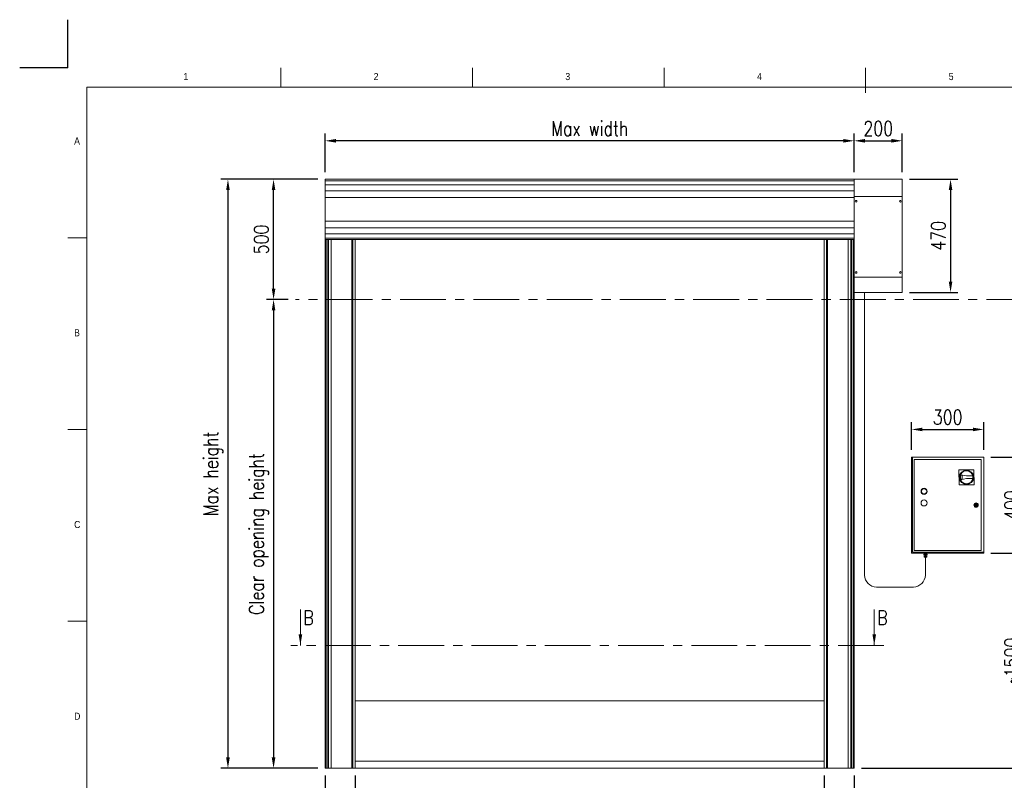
# Model space of a CAD drawing. Header units: millimetres. Extents: x 1545 to 17790, y 764 to 5765.
# Tile 4 of 5: x 1545 to 5640, y 2603 to 5765. Entities that reach past the tile are written whole.
import ezdxf

# ---------------------------------------------------------------- set-up
doc = ezdxf.new("R2010")
doc.units = ezdxf.units.MM
doc.header["$LTSCALE"] = 50
doc.header["$PDSIZE"] = -1
doc.linetypes.add('CENTERX2', pattern=[20.32, 12.7, -2.54, 2.54, -2.54])
doc.layers.add('FORMAT', color=7, linetype='Continuous')
doc.styles.add('NYIP', font='romans.shx', dxfattribs={"width": 0.8})
doc.styles.add('SLDTEXTSTYLE0', font='GOTHIC.TTF', dxfattribs={"width": 0.913})
doc.dimstyles.new('STANDARD35', dxfattribs={"dimscale": 35, "dimtxt": 2, "dimasz": 1.5, "dimexe": 1, "dimexo": 1, "dimgap": 0.7, "dimtad": 1, "dimdec": 0, "dimdsep": 46, "dimtxsty": 'NYIP', "dimcen": 0, "dimclrd": 1, "dimclre": 1, "dimclrt": 2, "dimadec": 0, "dimazin": 0, "dimtfac": 1, "dimtdec": 0, "dimtix": 1, "dimtmove": 0, "dimatfit": 3, "dimfxl": 0, "dimtvp": 1, "dimtolj": 1, "dimtzin": 0, "dimarcsym": 0})

# ---------------------------------------------------------------- blocks, each defined once
blk = doc.blocks.new('A$C7C9C4F3F')
at = {"color": 7, "lineweight": 5}
blk.add_line((8295, 11245), (8295, 11504), dxfattribs=at)
at = {"layer": 'FORMAT', "color": 7, "lineweight": 5}
for p, q in [((2216, 11304), (2216, 11504)), ((4209, 11504), (4209, 11304)), ((6202, 11304), (6202, 11504)), ((16199, 11304), (199, 11304)), ((199, 11304), (199, 199)), ((199, 9738), (0, 9738)), ((0, 7745), (199, 7745)), ((0, 5752), (199, 5752))]:
    blk.add_line(p, q, dxfattribs=at)
at = {"color": 7, "lineweight": 5, "char_height": 73.8, "attachment_point": 1, "style": 'SLDTEXTSTYLE0'}
for s, insert in [('1', (1203, 11450)), ('2', (3180, 11450)), ('3', (5173, 11450)), ('4', (7166, 11450)), ('5', (9159, 11450)), ('A', (66, 10780)), ('B', (66, 8787)), ('C', (66, 6794)), ('D', (66, 4801))]:
    blk.add_mtext(s, dxfattribs=dict(at, insert=insert))
blk = doc.blocks.new('*D26')
at = {"color": 1, "lineweight": -2, "transparency": 16777216}
for p, q in [((2940.3, 2622.9), (2940.3, 2429.1)), ((4890.3, 2622.9), (4890.3, 2429.1)), ((2985.3, 2459.1), (4845.3, 2459.1))]:
    blk.add_line(p, q, dxfattribs=at)
at = {"color": 1, "transparency": 16777216}
for points in [[(2985.3, 2466.6), (2985.3, 2451.6), (2940.3, 2459.1)], [(4845.3, 2466.6), (4845.3, 2451.6), (4890.3, 2459.1)]]:
    blk.add_solid(points, dxfattribs=at)
at = {"layer": 'Defpoints', "color": 0, "transparency": 16777216}
for p in [(2940.3, 2652.9), (4890.3, 2652.9), (4890.3, 2459.1)]:
    blk.add_point(p, dxfattribs=at)
at = {"color": 2, "lineweight": 0, "transparency": 16777216, "insert": (3915.3, 2520.1), "char_height": 60, "attachment_point": 5, "style": 'NYIP'}
blk.add_mtext('\\A1;Clear opening width', dxfattribs=at)
blk = doc.blocks.new('*D27')
at = {"color": 1, "lineweight": -2, "transparency": 16777216}
for p, q in [((2815.3, 2622.9), (2815.3, 2429.1)), ((2940.3, 2622.9), (2940.3, 2429.1)), ((2770.3, 2459.1), (2566.7, 2459.1)), ((2940.3, 2459.1), (2815.3, 2459.1)), ((2985.3, 2459.1), (3030.3, 2459.1))]:
    blk.add_line(p, q, dxfattribs=at)
at = {"color": 1, "transparency": 16777216}
for points in [[(2770.3, 2466.6), (2770.3, 2451.6), (2815.3, 2459.1)], [(2985.3, 2466.6), (2985.3, 2451.6), (2940.3, 2459.1)]]:
    blk.add_solid(points, dxfattribs=at)
at = {"layer": 'Defpoints', "color": 0, "transparency": 16777216}
for p in [(2815.3, 2652.9), (2940.3, 2652.9), (2815.3, 2459.1)]:
    blk.add_point(p, dxfattribs=at)
at = {"color": 2, "lineweight": 0, "transparency": 16777216, "insert": (2646, 2510.1), "char_height": 60, "attachment_point": 5, "style": 'NYIP'}
blk.add_mtext('\\A1;125', dxfattribs=at)
blk = doc.blocks.new('*D28')
at = {"color": 1, "lineweight": -2, "transparency": 16777216}
for p, q in [((4890.3, 2622.9), (4890.3, 2429.1)), ((5015.3, 2622.9), (5015.3, 2429.1)), ((4845.3, 2459.1), (4800.3, 2459.1)), ((4890.3, 2459.1), (5015.3, 2459.1)), ((5060.3, 2459.1), (5263.8, 2459.1))]:
    blk.add_line(p, q, dxfattribs=at)
at = {"color": 1, "transparency": 16777216}
for points in [[(4845.3, 2466.6), (4845.3, 2451.6), (4890.3, 2459.1)], [(5060.3, 2466.6), (5060.3, 2451.6), (5015.3, 2459.1)]]:
    blk.add_solid(points, dxfattribs=at)
at = {"layer": 'Defpoints', "color": 0, "transparency": 16777216}
for p in [(4890.3, 2652.9), (5015.3, 2652.9), (5015.3, 2459.1)]:
    blk.add_point(p, dxfattribs=at)
at = {"color": 2, "lineweight": 0, "transparency": 16777216, "insert": (5184.6, 2510.1), "char_height": 60, "attachment_point": 5, "style": 'NYIP'}
blk.add_mtext('\\A1;125', dxfattribs=at)
blk = doc.blocks.new('*D29')
at = {"color": 1, "lineweight": -2, "transparency": 16777216}
for p, q in [((2785.3, 5101.4), (2380.9, 5101.4)), ((2410.9, 5056.4), (2410.9, 2697.9)), ((2785.3, 2652.9), (2380.9, 2652.9))]:
    blk.add_line(p, q, dxfattribs=at)
at = {"color": 1, "transparency": 16777216}
for points in [[(2403.4, 5056.4), (2418.4, 5056.4), (2410.9, 5101.4)], [(2403.4, 2697.9), (2418.4, 2697.9), (2410.9, 2652.9)]]:
    blk.add_solid(points, dxfattribs=at)
at = {"layer": 'Defpoints', "color": 0, "transparency": 16777216}
for p in [(2815.3, 5101.4), (2410.9, 2652.9), (2815.3, 2652.9)]:
    blk.add_point(p, dxfattribs=at)
at = {"color": 2, "lineweight": 0, "transparency": 16777216, "insert": (2349.9, 3877.2), "char_height": 60, "attachment_point": 5, "rotation": 90, "style": 'NYIP'}
blk.add_mtext('\\A1;Max height', dxfattribs=at)
blk = doc.blocks.new('*D30')
at = {"color": 1, "lineweight": -2, "transparency": 16777216}
for p, q in [((5245.3, 5101.4), (5446, 5101.4)), ((5416, 5056.4), (5416, 4676.4)), ((5245.3, 4631.4), (5446, 4631.4))]:
    blk.add_line(p, q, dxfattribs=at)
at = {"color": 1, "transparency": 16777216}
for points in [[(5408.5, 5056.4), (5423.5, 5056.4), (5416, 5101.4)], [(5408.5, 4676.4), (5423.5, 4676.4), (5416, 4631.4)]]:
    blk.add_solid(points, dxfattribs=at)
at = {"layer": 'Defpoints', "color": 0, "transparency": 16777216}
for p in [(5215.3, 5101.4), (5215.3, 4631.4), (5416, 4631.4)]:
    blk.add_point(p, dxfattribs=at)
at = {"color": 2, "lineweight": 0, "transparency": 16777216, "insert": (5365, 4866.4), "char_height": 60, "attachment_point": 5, "rotation": 90, "style": 'NYIP'}
blk.add_mtext('\\A1;470', dxfattribs=at)
blk = doc.blocks.new('*D31')
at = {"color": 1, "lineweight": -2, "transparency": 16777216}
for p, q in [((2815.3, 5131.4), (2815.3, 5291.6)), ((5015.3, 5131.4), (5015.3, 5291.6)), ((4970.3, 5261.6), (2860.3, 5261.6))]:
    blk.add_line(p, q, dxfattribs=at)
at = {"color": 1, "transparency": 16777216}
for points in [[(2860.3, 5269.1), (2860.3, 5254.1), (2815.3, 5261.6)], [(4970.3, 5269.1), (4970.3, 5254.1), (5015.3, 5261.6)]]:
    blk.add_solid(points, dxfattribs=at)
at = {"layer": 'Defpoints', "color": 0, "transparency": 16777216}
for p in [(2815.3, 5261.6), (2815.3, 5101.4), (5015.3, 5101.4)]:
    blk.add_point(p, dxfattribs=at)
at = {"color": 2, "lineweight": 0, "transparency": 16777216, "insert": (3915.3, 5312.6), "char_height": 60, "attachment_point": 5, "style": 'NYIP'}
blk.add_mtext('\\A1;Max width', dxfattribs=at)
blk = doc.blocks.new('*D32')
at = {"color": 1, "lineweight": -2, "transparency": 16777216}
for p, q in [((5015.3, 5131.4), (5015.3, 5291.6)), ((5215.3, 5131.4), (5215.3, 5291.6)), ((5060.3, 5261.6), (5170.3, 5261.6))]:
    blk.add_line(p, q, dxfattribs=at)
at = {"color": 1, "transparency": 16777216}
for points in [[(5060.3, 5269.1), (5060.3, 5254.1), (5015.3, 5261.6)], [(5170.3, 5269.1), (5170.3, 5254.1), (5215.3, 5261.6)]]:
    blk.add_solid(points, dxfattribs=at)
at = {"layer": 'Defpoints', "color": 0, "transparency": 16777216}
for p in [(5215.3, 5261.6), (5015.3, 5101.4), (5215.3, 5101.4)]:
    blk.add_point(p, dxfattribs=at)
at = {"color": 2, "lineweight": 0, "transparency": 16777216, "insert": (5115.3, 5312.6), "char_height": 60, "attachment_point": 5, "style": 'NYIP'}
blk.add_mtext('\\A1;200', dxfattribs=at)
blk = doc.blocks.new('*D43')
at = {"color": 1, "lineweight": -2, "transparency": 16777216}
for p, q in [((2785.3, 5101.4), (2570.7, 5101.4)), ((2600.7, 4646.4), (2600.7, 5056.4)), ((2661.5, 4601.4), (2570.7, 4601.4))]:
    blk.add_line(p, q, dxfattribs=at)
at = {"color": 1, "transparency": 16777216}
for points in [[(2593.2, 5056.4), (2608.2, 5056.4), (2600.7, 5101.4)], [(2593.2, 4646.4), (2608.2, 4646.4), (2600.7, 4601.4)]]:
    blk.add_solid(points, dxfattribs=at)
at = {"layer": 'Defpoints', "color": 0, "transparency": 16777216}
for p in [(2600.7, 5101.4), (2815.3, 5101.4), (2691.5, 4601.4)]:
    blk.add_point(p, dxfattribs=at)
at = {"color": 2, "lineweight": 0, "transparency": 16777216, "insert": (2549.7, 4851.4), "char_height": 60, "attachment_point": 5, "rotation": 90, "style": 'NYIP'}
blk.add_mtext('\\A1;500', dxfattribs=at)
blk = doc.blocks.new('*D44')
at = {"color": 1, "lineweight": -2, "transparency": 16777216}
for p, q in [((2660.7, 4601.4), (2570.7, 4601.4)), ((2600.7, 4556.4), (2600.7, 2697.9)), ((2785.3, 2652.9), (2570.7, 2652.9))]:
    blk.add_line(p, q, dxfattribs=at)
at = {"color": 1, "transparency": 16777216}
for points in [[(2593.2, 4556.4), (2608.2, 4556.4), (2600.7, 4601.4)], [(2593.2, 2697.9), (2608.2, 2697.9), (2600.7, 2652.9)]]:
    blk.add_solid(points, dxfattribs=at)
at = {"layer": 'Defpoints', "color": 0, "transparency": 16777216}
for p in [(2690.7, 4601.4), (2600.7, 2652.9), (2815.3, 2652.9)]:
    blk.add_point(p, dxfattribs=at)
at = {"color": 2, "lineweight": 0, "transparency": 16777216, "insert": (2539.7, 3627.2), "char_height": 60, "attachment_point": 5, "rotation": 90, "style": 'NYIP'}
blk.add_mtext('\\A1;Clear opening height', dxfattribs=at)
blk = doc.blocks.new('*D46')
at = {"color": 1, "lineweight": -2, "transparency": 16777216}
for p, q in [((5584.1, 3546.9), (5751.6, 3546.9)), ((5721.6, 2697.9), (5721.6, 3501.9)), ((5045.3, 2652.9), (5751.6, 2652.9))]:
    blk.add_line(p, q, dxfattribs=at)
at = {"color": 1, "transparency": 16777216}
for points in [[(5714.1, 3501.9), (5729.1, 3501.9), (5721.6, 3546.9)], [(5714.1, 2697.9), (5729.1, 2697.9), (5721.6, 2652.9)]]:
    blk.add_solid(points, dxfattribs=at)
at = {"layer": 'Defpoints', "color": 0, "transparency": 16777216}
for p in [(5554.1, 3546.9), (5721.6, 3546.9), (5015.3, 2652.9)]:
    blk.add_point(p, dxfattribs=at)
at = {"color": 2, "lineweight": 0, "transparency": 16777216, "insert": (5670.6, 3099.9), "char_height": 60, "attachment_point": 5, "rotation": 90, "style": 'NYIP'}
blk.add_mtext('\\A1;≈1500', dxfattribs=at)
blk = doc.blocks.new('*D47')
at = {"color": 1, "lineweight": -2, "transparency": 16777216}
for p, q in [((5584.1, 3946.9), (5751.6, 3946.9)), ((5721.6, 3591.9), (5721.6, 3901.9)), ((5584.1, 3546.9), (5751.6, 3546.9))]:
    blk.add_line(p, q, dxfattribs=at)
at = {"color": 1, "transparency": 16777216}
for points in [[(5714.1, 3901.9), (5729.1, 3901.9), (5721.6, 3946.9)], [(5714.1, 3591.9), (5729.1, 3591.9), (5721.6, 3546.9)]]:
    blk.add_solid(points, dxfattribs=at)
at = {"layer": 'Defpoints', "color": 0, "transparency": 16777216}
for p in [(5554.1, 3946.9), (5721.6, 3946.9), (5554.1, 3546.9)]:
    blk.add_point(p, dxfattribs=at)
at = {"color": 2, "lineweight": 0, "transparency": 16777216, "insert": (5670.6, 3746.9), "char_height": 60, "attachment_point": 5, "rotation": 90, "style": 'NYIP'}
blk.add_mtext('\\A1;400', dxfattribs=at)
blk = doc.blocks.new('*D48')
at = {"color": 1, "lineweight": -2, "transparency": 16777216}
for p, q in [((5254.1, 3976.9), (5254.1, 4091.6)), ((5299.1, 4061.6), (5509.1, 4061.6)), ((5554.1, 3976.9), (5554.1, 4091.6))]:
    blk.add_line(p, q, dxfattribs=at)
at = {"color": 1, "transparency": 16777216}
for points in [[(5299.1, 4069.1), (5299.1, 4054.1), (5254.1, 4061.6)], [(5509.1, 4069.1), (5509.1, 4054.1), (5554.1, 4061.6)]]:
    blk.add_solid(points, dxfattribs=at)
at = {"layer": 'Defpoints', "color": 0, "transparency": 16777216}
for p in [(5554.1, 4061.6), (5254.1, 3946.9), (5554.1, 3946.9)]:
    blk.add_point(p, dxfattribs=at)
at = {"color": 2, "lineweight": 0, "transparency": 16777216, "insert": (5404.1, 4112.6), "char_height": 60, "attachment_point": 5, "style": 'NYIP'}
blk.add_mtext('\\A1;300', dxfattribs=at)

msp = doc.modelspace()

# ---------------------------------------------------------------- linework, layer by layer
at = {"color": 2}
for q in [(1744.9, 5765), (1544.9, 5565)]:
    msp.add_line((1744.9, 5565), q, dxfattribs=at)
at = {"color": 7, "lineweight": 5}
for p, q in [((5015.3, 5101.4), (2815.3, 5101.4)), ((2815.3, 5101.1), (2815.3, 5101.4)), ((2815.3, 5101), (2815.3, 5101.1)), ((2815.3, 5095.5), (2815.3, 5101)), ((2815.3, 5094.9), (2815.3, 5095.5)), ((5015.3, 5094.9), (2815.3, 5094.9)), ((2815.3, 5079.2), (2815.3, 5094.9)), ((2815.3, 5078.2), (2815.3, 5079.2)), ((5015.3, 5078.2), (2815.3, 5078.2)), ((2815.3, 5054.7), (2815.3, 5078.2)), ((5015.3, 5101.4), (5215.3, 5101.4)), ((5015.3, 5030.4), (5015.3, 5101.4)), ((5215.3, 5030.4), (5215.3, 5101.4)), ((2815.3, 5053.4), (2815.3, 5054.7)), ((5015.3, 5053.4), (2815.3, 5053.4)), ((2815.3, 5025.4), (2815.3, 5053.4)), ((5015.3, 5025.4), (2815.3, 5025.4)), ((2815.3, 5024.7), (2815.3, 5025.4)), ((2815.3, 4928.1), (2815.3, 5024.7)), ((5015.3, 5030.4), (5215.3, 5030.4)), ((5015.3, 4694.4), (5015.3, 5030.4)), ((5215.3, 4694.4), (5215.3, 5030.4)), ((2815.3, 4927.4), (2815.3, 4928.1)), ((5015.3, 4927.4), (2815.3, 4927.4)), ((2815.3, 4899.4), (2815.3, 4927.4)), ((5015.3, 4899.4), (2815.3, 4899.4)), ((2815.3, 4898.2), (2815.3, 4899.4)), ((2815.3, 4874.6), (2815.3, 4898.2)), ((5015.3, 4874.6), (2815.3, 4874.6)), ((2815.3, 4873.6), (2815.3, 4874.6)), ((2815.3, 4857.9), (2815.3, 4873.6)), ((2815.3, 4857.4), (2815.3, 4857.9)), ((5015.3, 4857.4), (2815.3, 4857.4)), ((2815.3, 4851.8), (2815.3, 4857.4)), ((2815.3, 4851.7), (2815.3, 4851.8)), ((2815.3, 4851.7), (2815.3, 2652.9)), ((5015.3, 4851.7), (2815.3, 4851.7)), ((2815.4, 4851.7), (2815.4, 2652.9)), ((2818.4, 4851.7), (2818.4, 2652.9)), ((2819.4, 4851.7), (2819.4, 2652.9)), ((2827, 4851.7), (2827, 2652.9)), ((2828.8, 4851.7), (2828.8, 2652.9)), ((2839.8, 4851.7), (2839.8, 2652.9)), ((2840.8, 4851.7), (2840.8, 2652.9)), ((2926.4, 4851.7), (2926.4, 2652.9)), ((2930.3, 4851.7), (2930.3, 2652.9)), ((2940.3, 4851.7), (2940.3, 2652.9)), ((4895.3, 4851.4), (4868.3, 4851.4)), ((4890.3, 2652.9), (4890.3, 4851.7)), ((4900.3, 2652.9), (4900.3, 4851.7)), ((4904.1, 2652.9), (4904.1, 4851.7)), ((4989.8, 2652.9), (4989.8, 4851.7)), ((4990.8, 2652.9), (4990.8, 4851.7)), ((5001.8, 2652.9), (5001.8, 4851.7)), ((5003.5, 2652.9), (5003.5, 4851.7)), ((5011.2, 2652.9), (5011.2, 4851.7)), ((5012.2, 2652.9), (5012.2, 4851.7)), ((5015.1, 2652.9), (5015.1, 4851.7)), ((5015.3, 4623.4), (5015.3, 4694.4)), ((5015.3, 4694.4), (5215.3, 4694.4)), ((5215.3, 4631.4), (5215.3, 4694.4)), ((5015.3, 4631.4), (5215.3, 4631.4)), ((5057.8, 4631.4), (5057.8, 3455.5)), ((5015.3, 2652.9), (5015.3, 4623.4)), ((5258, 3946.9), (5254.1, 3946.9)), ((5254.1, 3946.9), (5254.1, 3546.9)), ((5258, 3946.9), (5258, 3550.7)), ((5554.1, 3946.9), (5258, 3946.9)), ((5543.2, 3936), (5265, 3936)), ((5265, 3936), (5265, 3557.7)), ((5543.2, 3557.7), (5543.2, 3936)), ((5554.1, 3550.7), (5554.1, 3946.9)), ((5513.2, 3894.1), (5450.8, 3893.8)), ((5450.8, 3893.8), (5451.2, 3831.4)), ((5513.6, 3831.7), (5513.2, 3894.1)), ((5482.2, 3868.5), (5457.4, 3873.2)), ((5457.5, 3852.1), (5482.2, 3857)), ((5464.9, 3869.7), (5458.6, 3871)), ((5458.7, 3854.2), (5465, 3855.6)), ((5465, 3855.6), (5464.9, 3869.7)), ((5465, 3855.6), (5464.9, 3869.7)), ((5508.4, 3868.6), (5482.2, 3868.5)), ((5482.2, 3857), (5508.5, 3857.1)), ((5451.2, 3831.4), (5513.6, 3831.7)), ((5519.1, 3748.1), (5517.2, 3748.1)), ((5517.2, 3745.6), (5519.1, 3745.6)), ((5527.1, 3748.1), (5525.2, 3748.1)), ((5525.2, 3745.6), (5527.1, 3745.6)), ((5254.1, 3546.9), (5554.1, 3546.9)), ((5258, 3550.7), (5554.1, 3550.7)), ((5261.4, 3546.9), (5261.1, 3546.9)), ((5261.1, 3546.9), (5261.1, 3546.9)), ((5262, 3546.9), (5261.4, 3546.9)), ((5263, 3546.9), (5262, 3546.9)), ((5264.3, 3546.9), (5263, 3546.9)), ((5265.8, 3546.9), (5264.3, 3546.9)), ((5265, 3557.7), (5543.2, 3557.7)), ((5267.4, 3546.9), (5265.8, 3546.9)), ((5269.2, 3546.9), (5267.4, 3546.9)), ((5271, 3546.9), (5269.2, 3546.9)), ((5272.8, 3546.9), (5271, 3546.9)), ((5274.5, 3546.9), (5272.8, 3546.9)), ((5276, 3546.9), (5274.5, 3546.9)), ((5277.2, 3546.9), (5276, 3546.9)), ((5278.2, 3546.9), (5277.2, 3546.9)), ((5278.8, 3546.9), (5278.2, 3546.9)), ((5279.1, 3546.9), (5278.8, 3546.9)), ((5279.1, 3546.9), (5279.1, 3546.9)), ((5301.4, 3546.9), (5301.1, 3546.9)), ((5301.1, 3546.9), (5301.1, 3546.9)), ((5302, 3546.9), (5301.4, 3546.9)), ((5303, 3546.9), (5302, 3546.9)), ((5304.3, 3546.9), (5303, 3546.9)), ((5305.8, 3546.9), (5304.3, 3546.9)), ((5305.6, 3540.4), (5305.6, 3542.9)), ((5305.6, 3542.9), (5308.8, 3542.9)), ((5305.6, 3540.4), (5308.8, 3540.4)), ((5307.9, 3540.4), (5305.6, 3540.4)), ((5307.4, 3546.9), (5305.8, 3546.9)), ((5306.5, 3532.9), (5306.5, 3538.4)), ((5306.5, 3538.4), (5311.9, 3538.4)), ((5306.8, 3531.1), (5306.5, 3532.9)), ((5306.5, 3532.9), (5309.2, 3532.9)), ((5306.5, 3532.9), (5306.5, 3532.9)), ((5306.5, 3532.9), (5306.7, 3532.9)), ((5306.5, 3532.9), (5306.5, 3532.9)), ((5306.5, 3532.9), (5306.5, 3532.9)), ((5306.7, 3532.9), (5306.9, 3532.9)), ((5307, 3531.1), (5306.8, 3531.1)), ((5306.8, 3531.1), (5306.8, 3531.1)), ((5306.9, 3532.9), (5307.2, 3532.9)), ((5307.3, 3531.1), (5307, 3531.1)), ((5307.2, 3532.9), (5307.6, 3532.9)), ((5307.9, 3531.1), (5307.3, 3531.1)), ((5307.4, 3542.9), (5307.4, 3546.9)), ((5309.2, 3546.9), (5307.4, 3546.9)), ((5307.6, 3532.9), (5308.1, 3532.9)), ((5307.9, 3538.4), (5307.9, 3540.4)), ((5307.9, 3540.4), (5307.9, 3540.4)), ((5307.9, 3540.4), (5308.1, 3540.4)), ((5308.5, 3531.1), (5307.9, 3531.1)), ((5308.1, 3540.4), (5308.5, 3540.4)), ((5308.1, 3532.9), (5308.6, 3532.9)), ((5308.3, 3529.9), (5308.2, 3529.9)), ((5308.2, 3529.9), (5308.3, 3529.9)), ((5308.6, 3529.9), (5308.3, 3529.9)), ((5308.3, 3529.9), (5308.6, 3529.9)), ((5308.5, 3540.4), (5309, 3540.4)), ((5309.3, 3531.1), (5308.5, 3531.1)), ((5308.6, 3532.9), (5309.2, 3532.9)), ((5309, 3529.9), (5308.6, 3529.9)), ((5308.6, 3529.9), (5309, 3529.9)), ((5308.8, 3540.4), (5308.8, 3542.9)), ((5308.8, 3542.9), (5315, 3542.9)), ((5308.8, 3540.4), (5315, 3540.4)), ((5309, 3540.4), (5309.6, 3540.4)), ((5309.6, 3529.9), (5309, 3529.9)), ((5309, 3529.9), (5309.6, 3529.9)), ((5311, 3546.9), (5309.2, 3546.9)), ((5309.2, 3532.9), (5311.9, 3532.9)), ((5309.2, 3532.9), (5309.8, 3532.9)), ((5310.2, 3531.1), (5309.3, 3531.1)), ((5309.6, 3529.9), (5309.4, 3529.9)), ((5309.4, 3529.9), (5309.4, 3529.9)), ((5309.4, 3529.9), (5309.6, 3529.9)), ((5309.6, 3540.4), (5310.4, 3540.4)), ((5310.3, 3529.9), (5309.6, 3529.9)), ((5309.6, 3529.9), (5310.3, 3529.9)), ((5309.9, 3529.9), (5309.6, 3529.9)), ((5309.6, 3529.9), (5309.9, 3529.9)), ((5309.8, 3532.9), (5310.5, 3532.9)), ((5310.4, 3529.9), (5309.9, 3529.9)), ((5309.9, 3529.9), (5310.4, 3529.9)), ((5311.2, 3531.1), (5310.2, 3531.1)), ((5311.1, 3529.9), (5310.3, 3529.9)), ((5310.3, 3529.9), (5311.1, 3529.9)), ((5310.4, 3540.4), (5311.2, 3540.4)), ((5311.1, 3529.9), (5310.4, 3529.9)), ((5310.4, 3529.9), (5311.1, 3529.9)), ((5310.5, 3532.9), (5311.2, 3532.9)), ((5312.8, 3546.9), (5311, 3546.9)), ((5311.9, 3529.9), (5311.1, 3529.9)), ((5311.1, 3529.9), (5311.9, 3529.9)), ((5311.7, 3529.9), (5311.1, 3529.9)), ((5311.1, 3529.9), (5311.7, 3529.9)), ((5311.2, 3540.4), (5312.1, 3540.4)), ((5311.2, 3532.9), (5311.9, 3532.9)), ((5312.1, 3531.1), (5311.2, 3531.1)), ((5312.4, 3529.9), (5311.7, 3529.9)), ((5311.7, 3529.9), (5312.4, 3529.9)), ((5311.7, 3529.9), (5311.7, 3455.5)), ((5311.9, 3532.9), (5311.9, 3538.4)), ((5311.9, 3538.4), (5317.3, 3538.4)), ((5311.9, 3532.9), (5314.6, 3532.9)), ((5311.9, 3532.9), (5312.6, 3532.9)), ((5312.7, 3529.9), (5311.9, 3529.9)), ((5311.9, 3529.9), (5312.7, 3529.9)), ((5312.1, 3540.4), (5313, 3540.4)), ((5313.1, 3531.1), (5312.1, 3531.1)), ((5313, 3529.9), (5312.4, 3529.9)), ((5312.4, 3529.9), (5313, 3529.9)), ((5312.6, 3532.9), (5313.3, 3532.9)), ((5313.5, 3529.9), (5312.7, 3529.9)), ((5312.7, 3529.9), (5313.5, 3529.9)), ((5314.5, 3546.9), (5312.8, 3546.9)), ((5313, 3540.4), (5313.8, 3540.4)), ((5313.6, 3529.9), (5313, 3529.9)), ((5313, 3529.9), (5313.6, 3529.9)), ((5314, 3531.1), (5313.1, 3531.1)), ((5313.3, 3532.9), (5314, 3532.9)), ((5314.2, 3529.9), (5313.5, 3529.9)), ((5313.5, 3529.9), (5314.2, 3529.9)), ((5314, 3529.9), (5313.6, 3529.9)), ((5313.6, 3529.9), (5314, 3529.9)), ((5313.8, 3540.4), (5314.5, 3540.4)), ((5314, 3532.9), (5314.6, 3532.9)), ((5314.9, 3531.1), (5314, 3531.1)), ((5314.3, 3529.9), (5314, 3529.9)), ((5314, 3529.9), (5314.3, 3529.9)), ((5314.7, 3529.9), (5314.2, 3529.9)), ((5314.2, 3529.9), (5314.7, 3529.9)), ((5314.4, 3529.9), (5314.3, 3529.9)), ((5314.3, 3529.9), (5314.4, 3529.9)), ((5316, 3546.9), (5314.5, 3546.9)), ((5314.5, 3540.4), (5315.1, 3540.4)), ((5314.6, 3532.9), (5317.3, 3532.9)), ((5314.6, 3532.9), (5315.2, 3532.9)), ((5315.2, 3529.9), (5314.7, 3529.9)), ((5314.7, 3529.9), (5315.2, 3529.9)), ((5315.6, 3531.1), (5314.9, 3531.1)), ((5315, 3540.4), (5315, 3542.9)), ((5315, 3542.9), (5318.1, 3542.9)), ((5315, 3540.4), (5318.1, 3540.4)), ((5315.1, 3540.4), (5315.5, 3540.4)), ((5315.2, 3532.9), (5315.7, 3532.9)), ((5315.4, 3529.9), (5315.2, 3529.9)), ((5315.2, 3529.9), (5315.4, 3529.9)), ((5315.5, 3529.9), (5315.4, 3529.9)), ((5315.4, 3529.9), (5315.5, 3529.9)), ((5315.5, 3540.4), (5315.8, 3540.4)), ((5316.2, 3531.1), (5315.6, 3531.1)), ((5315.7, 3532.9), (5316.2, 3532.9)), ((5315.8, 3540.4), (5315.9, 3540.4)), ((5315.9, 3540.4), (5315.9, 3538.4)), ((5315.9, 3540.4), (5315.9, 3540.4)), ((5318.1, 3540.4), (5315.9, 3540.4)), ((5317.2, 3546.9), (5316, 3546.9)), ((5316.2, 3532.9), (5316.6, 3532.9)), ((5316.6, 3531.1), (5316.2, 3531.1)), ((5316.4, 3546.9), (5316.4, 3542.9)), ((5316.6, 3532.9), (5316.9, 3532.9)), ((5316.9, 3531.1), (5316.6, 3531.1)), ((5316.9, 3532.9), (5317.1, 3532.9)), ((5317, 3531.1), (5316.9, 3531.1)), ((5317.3, 3532.9), (5317, 3531.1)), ((5317.1, 3532.9), (5317.3, 3532.9)), ((5318.2, 3546.9), (5317.2, 3546.9)), ((5317.3, 3532.9), (5317.3, 3538.4)), ((5317.3, 3532.9), (5317.3, 3532.9)), ((5317.3, 3532.9), (5317.3, 3532.9)), ((5317.3, 3532.9), (5317.3, 3532.9)), ((5318.1, 3540.4), (5318.1, 3542.9)), ((5318.8, 3546.9), (5318.2, 3546.9)), ((5319.1, 3546.9), (5318.8, 3546.9)), ((5319.1, 3546.9), (5319.1, 3546.9)), ((5341.4, 3546.9), (5341.1, 3546.9)), ((5341.1, 3546.9), (5341.1, 3546.9)), ((5342, 3546.9), (5341.4, 3546.9)), ((5343, 3546.9), (5342, 3546.9)), ((5344.3, 3546.9), (5343, 3546.9)), ((5345.8, 3546.9), (5344.3, 3546.9)), ((5347.4, 3546.9), (5345.8, 3546.9)), ((5349.2, 3546.9), (5347.4, 3546.9)), ((5351, 3546.9), (5349.2, 3546.9)), ((5352.8, 3546.9), (5351, 3546.9)), ((5354.5, 3546.9), (5352.8, 3546.9)), ((5356, 3546.9), (5354.5, 3546.9)), ((5357.2, 3546.9), (5356, 3546.9)), ((5358.2, 3546.9), (5357.2, 3546.9)), ((5358.8, 3546.9), (5358.2, 3546.9)), ((5359.1, 3546.9), (5358.8, 3546.9)), ((5359.1, 3546.9), (5359.1, 3546.9)), ((5489.4, 3546.9), (5489.1, 3546.9)), ((5489.1, 3546.9), (5489.1, 3546.9)), ((5490, 3546.9), (5489.4, 3546.9)), ((5491, 3546.9), (5490, 3546.9)), ((5492.3, 3546.9), (5491, 3546.9)), ((5493.8, 3546.9), (5492.3, 3546.9)), ((5495.4, 3546.9), (5493.8, 3546.9)), ((5497.2, 3546.9), (5495.4, 3546.9)), ((5499, 3546.9), (5497.2, 3546.9)), ((5500.8, 3546.9), (5499, 3546.9)), ((5502.5, 3546.9), (5500.8, 3546.9)), ((5504, 3546.9), (5502.5, 3546.9)), ((5505.2, 3546.9), (5504, 3546.9)), ((5506.2, 3546.9), (5505.2, 3546.9)), ((5506.8, 3546.9), (5506.2, 3546.9)), ((5507.1, 3546.9), (5506.8, 3546.9)), ((5507.1, 3546.9), (5507.1, 3546.9)), ((5529.4, 3546.9), (5529.1, 3546.9)), ((5529.1, 3546.9), (5529.1, 3546.9)), ((5530, 3546.9), (5529.4, 3546.9)), ((5531, 3546.9), (5530, 3546.9)), ((5532.3, 3546.9), (5531, 3546.9)), ((5533.8, 3546.9), (5532.3, 3546.9)), ((5535.4, 3546.9), (5533.8, 3546.9)), ((5537.2, 3546.9), (5535.4, 3546.9)), ((5539, 3546.9), (5537.2, 3546.9)), ((5540.8, 3546.9), (5539, 3546.9)), ((5542.5, 3546.9), (5540.8, 3546.9)), ((5544, 3546.9), (5542.5, 3546.9)), ((5545.2, 3546.9), (5544, 3546.9)), ((5546.2, 3546.9), (5545.2, 3546.9)), ((5546.8, 3546.9), (5546.2, 3546.9)), ((5547.1, 3546.9), (5546.8, 3546.9)), ((5547.1, 3546.9), (5547.1, 3546.9)), ((5554.1, 3546.9), (5554.1, 3550.7)), ((5107.8, 3405.8), (5261.7, 3405.8)), ((4890.3, 2932.9), (2940.3, 2932.9)), ((4890.3, 2682.9), (2940.3, 2682.9)), ((2815.4, 2652.9), (2815.3, 2652.9)), ((2818.4, 2652.9), (2815.4, 2652.9)), ((2819.4, 2652.9), (2818.4, 2652.9)), ((2827, 2652.9), (2819.4, 2652.9)), ((2828.8, 2652.9), (2827, 2652.9)), ((2839.8, 2652.9), (2828.8, 2652.9)), ((2840.8, 2652.9), (2839.8, 2652.9)), ((2926.4, 2652.9), (2840.8, 2652.9)), ((2930.3, 2652.9), (2926.4, 2652.9)), ((2930.3, 2652.9), (2935.3, 2652.9)), ((2935.3, 2652.9), (4895.3, 2652.9)), ((4900.3, 2652.9), (4895.3, 2652.9)), ((4900.3, 2652.9), (4904.1, 2652.9)), ((4904.1, 2652.9), (4989.8, 2652.9)), ((4989.8, 2652.9), (4990.8, 2652.9)), ((4990.8, 2652.9), (5001.8, 2652.9)), ((5001.8, 2652.9), (5003.5, 2652.9)), ((5003.5, 2652.9), (5011.2, 2652.9)), ((5011.2, 2652.9), (5012.2, 2652.9)), ((5012.2, 2652.9), (5015.1, 2652.9)), ((5015.1, 2652.9), (5015.3, 2652.9))]:
    msp.add_line(p, q, dxfattribs=at)
at = {"color": 1, "linetype": 'CENTERX2', "lineweight": 5, "ltscale": 0.3}
for p, q in [((6975, 4601.4), (2691.5, 4601.4)), ((5138.5, 3163.3), (2672.1, 3163.3))]:
    msp.add_line(p, q, dxfattribs=at)
at = {"color": 1, "lineweight": 5}
for p, q in [((2712.1, 3312.5), (2712.1, 3163.3)), ((5098.5, 3312.5), (5098.5, 3163.3))]:
    msp.add_line(p, q, dxfattribs=at)
at = {"color": 7, "lineweight": 5}
for centre, radius in [((5023.3, 5010.4), 3.5), ((5207.3, 5010.4), 3.5), ((5023.3, 4714.4), 3.5), ((5207.3, 4714.4), 3.5), ((5482.2, 3862.7), 29.8), ((5482.2, 3862.7), 26.9), ((5306, 3804.2), 12.8), ((5306, 3804.2), 10.9), ((5306, 3756.2), 12.8), ((5522.1, 3746.9), 8.96), ((5522.1, 3746.9), 7.68), ((5522.1, 3746.9), 5.12), ((5522.1, 3746.9), 1.28)]:
    msp.add_circle(centre, radius, dxfattribs=at)
for centre, radius, start, end in [((5482.2, 3862.7), 26.9, 157.1644, 203.4292), ((5482.2, 3862.7), 25, 160.703, 199.8905), ((5482.2, 3862.7), 26.9, 347.9232, 12.6704), ((5522.1, 3746.9), 5.12, 14.4775, 165.5225), ((5522.1, 3746.9), 5.12, 194.4775, 345.5225), ((5522.1, 3746.9), 3.3, 22.8511, 157.1489), ((5522.1, 3746.9), 3.3, 202.8511, 337.1489), ((5111.4, 3459.4), 53.8, 184.2365, 266.1603), ((5258.1, 3459.4), 53.7, 273.837, 355.77)]:
    msp.add_arc(centre, radius, start, end, dxfattribs=at)
for points, knots in [([(5308.1, 3529.9), (5308.1, 3529.9), (5308.1, 3529.9), (5308, 3529.9), (5307.7, 3530), (5307.4, 3530.1), (5307.1, 3530.4), (5306.9, 3530.7), (5306.8, 3531), (5306.8, 3531.1)], [0, 0, 0, 0, 0.004473, 0.071345, 0.184056, 0.381389, 0.583308, 0.787337, 1, 1, 1, 1]), ([(5317, 3531.1), (5317, 3531), (5317, 3530.8), (5316.8, 3530.5), (5316.6, 3530.3), (5316.3, 3530.1), (5316.1, 3530), (5315.9, 3529.9), (5315.8, 3529.9), (5315.7, 3529.9), (5315.7, 3529.9)], [0, 0, 0, 0, 0.127932, 0.334083, 0.512603, 0.668158, 0.801193, 0.910237, 0.992808, 1, 1, 1, 1])]:
    msp.add_open_spline(points, degree=3, knots=knots, dxfattribs=at)
at = {"color": 1}
for points in [[(2704.8, 3209.5), (2719.8, 3209.5), (2712.3, 3164.5)], [(5091.2, 3209.5), (5106.2, 3209.5), (5098.7, 3164.5)]]:
    msp.add_solid(points, dxfattribs=at)

# ---------------------------------------------------------------- block references
at = {"xscale": 0.4, "yscale": 0.4, "zscale": 0.4}
msp.add_blockref('A$C7C9C4F3F', (1744.9, 963.5), dxfattribs=at)

# ---------------------------------------------------------------- texts
at = {"color": 2, "lineweight": 5, "char_height": 60, "attachment_point": 5, "style": 'NYIP'}
for insert in [(2746, 3278.6, 1.5), (5132.4, 3278.6, 1.5)]:
    msp.add_mtext('\\A1;B', dxfattribs=dict(at, insert=insert))

# ---------------------------------------------------------------- dimensions: what is measured, and where the dimension line sits
at = {"color": 1, "lineweight": 0}
for base, p1, p2, text, picture, middle in [((2815.3, 5261.6), (5015.3, 5101.4), (2815.3, 5101.4), 'Max width', '*D31', (3915.3, 5312.6)), ((4890.3, 2459.1), (2940.3, 2652.9), (4890.3, 2652.9), 'Clear opening width', '*D26', (3915.3, 2520.1))]:
    dim = msp.add_linear_dim(base=base, p1=p1, p2=p2, text=text, dimstyle='STANDARD35', override={"dimscale": 30}, dxfattribs=at)
    dim.commit()
    dim.dimension.update_dxf_attribs({"geometry": picture, "text_midpoint": middle})
for base, p1, p2, picture, middle in [((5215.3, 5261.6), (5015.3, 5101.4), (5215.3, 5101.4), '*D32', (5115.3, 5312.6)), ((5554.1, 4061.6), (5254.1, 3946.9), (5554.1, 3946.9), '*D48', (5404.1, 4112.6))]:
    dim = msp.add_linear_dim(base=base, p1=p1, p2=p2, dimstyle='STANDARD35', override={"dimscale": 30}, dxfattribs=at)
    dim.commit()
    dim.dimension.update_dxf_attribs({"geometry": picture, "text_midpoint": middle})
for base, p1, p2, text, picture, middle in [((2410.9, 2652.9), (2815.3, 5101.4), (2815.3, 2652.9), 'Max height', '*D29', (2349.9, 3877.2)), ((2600.7, 2652.9), (2690.7, 4601.4), (2815.3, 2652.9), 'Clear opening height', '*D44', (2539.7, 3627.2)), ((5721.6, 3546.9), (5015.3, 2652.9), (5554.1, 3546.9), '≈1500', '*D46', (5670.6, 3099.9))]:
    dim = msp.add_linear_dim(base=base, p1=p1, p2=p2, angle=90, text=text, dimstyle='STANDARD35', override={"dimscale": 30}, dxfattribs=at)
    dim.commit()
    dim.dimension.update_dxf_attribs({"geometry": picture, "text_midpoint": middle})
for base, p1, p2, picture, middle in [((2600.7, 5101.4), (2691.5, 4601.4), (2815.3, 5101.4), '*D43', (2549.7, 4851.4)), ((5416, 4631.4), (5215.3, 5101.4), (5215.3, 4631.4), '*D30', (5365, 4866.4)), ((5721.6, 3946.9), (5554.1, 3546.9), (5554.1, 3946.9), '*D47', (5670.6, 3746.9))]:
    dim = msp.add_linear_dim(base=base, p1=p1, p2=p2, angle=90, dimstyle='STANDARD35', override={"dimscale": 30}, dxfattribs=at)
    dim.commit()
    dim.dimension.update_dxf_attribs({"geometry": picture, "text_midpoint": middle})
for base, p1, p2, picture, middle in [((2815.3, 2459.1), (2940.3, 2652.9), (2815.3, 2652.9), '*D27', (2646, 2459.1)), ((5015.3, 2459.1), (4890.3, 2652.9), (5015.3, 2652.9), '*D28', (5184.6, 2459.1))]:
    dim = msp.add_linear_dim(base=base, p1=p1, p2=p2, dimstyle='STANDARD35', override={"dimscale": 30}, dxfattribs=at)
    dim.commit()
    dim.dimension.update_dxf_attribs({"geometry": picture, "text_midpoint": middle, "dimtype": 160})

doc.saveas('drawing.dxf')
